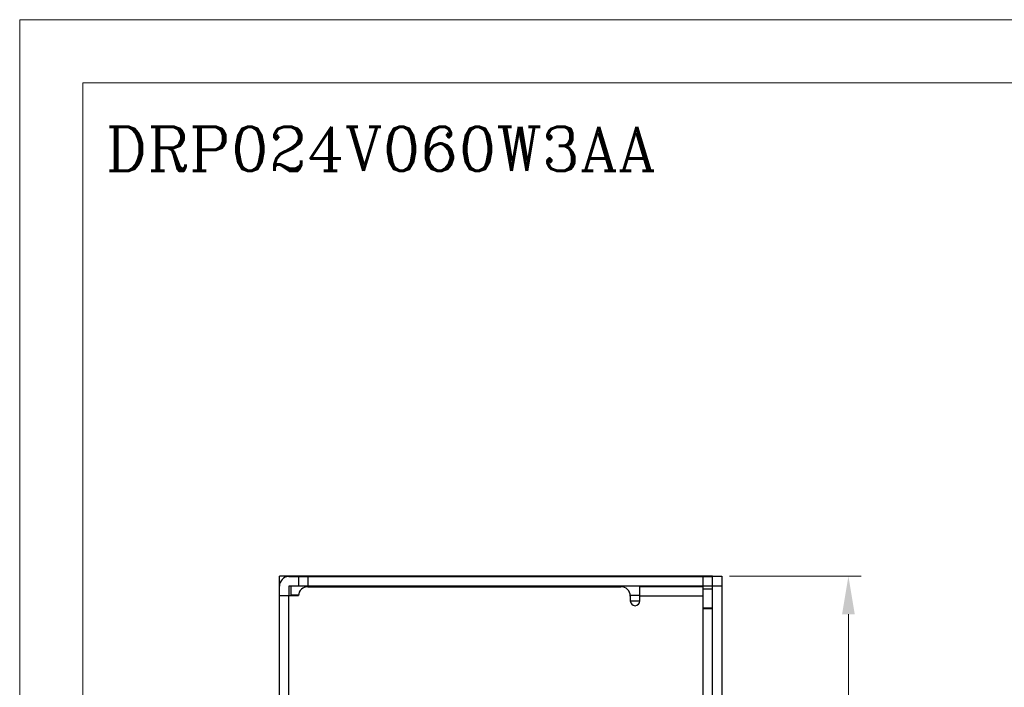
# Model space of a CAD drawing. Header units: millimetres. Extents: x 0 to 420, y 0 to 297.
# Tile 3 of 6: x 0 to 156, y 191 to 297. Entities that reach past the tile are written whole.
import ezdxf

# ---------------------------------------------------------------- set-up
doc = ezdxf.new("R2010")
doc.units = ezdxf.units.MM
doc.layers.get('0').update_dxf_attribs({"linetype": 'CONTINUOUS', "lineweight": 13})
doc.layers.get('Defpoints').update_dxf_attribs({"linetype": 'CONTINUOUS', "lineweight": 13})
doc.layers.add('Dimension', color=2, linetype='CONTINUOUS', lineweight=9)
doc.layers.add('Line', color=3, linetype='CONTINUOUS', lineweight=25)
doc.styles.add('ROMANC', font='romanc')
doc.styles.get("Standard").update_dxf_attribs({"font": 'romans.shx'})
doc.dimstyles.new('yutana', dxfattribs={"dimtxt": 3.5, "dimasz": 3, "dimexe": 1, "dimexo": 0.6, "dimgap": 1.5, "dimtad": 1, "dimdec": 1, "dimzin": 0, "dimdsep": 46, "dimtxsty": 'Standard', "dimcen": 0, "dimadec": 0, "dimazin": 0, "dimtp": 0.01, "dimtm": 0.01, "dimtfac": 1, "dimtdec": 1, "dimtmove": 0, "dimatfit": 3, "dimfxl": 1, "dimtolj": 1, "dimtzin": 0, "dimlwd": 0, "dimlwe": 0, "dimarcsym": 0})

# ---------------------------------------------------------------- blocks, each defined once
blk = doc.blocks.new('*D5')
at = {"layer": 'Defpoints', "color": 0, "ltscale": 5}
for p in [(111.08, 209), (131.08, 209), (111.08, 88)]:
    blk.add_point(p, dxfattribs=at)
at = {"layer": 'Dimension', "color": 0, "lineweight": 0, "ltscale": 5}
for p, q in [((112.28, 209), (133.08, 209)), ((131.08, 94), (131.08, 203)), ((112.28, 88), (133.08, 88))]:
    blk.add_line(p, q, dxfattribs=at)
at = {"layer": 'Dimension', "color": 0, "ltscale": 5}
for points in [[(130.08, 203), (132.08, 203), (131.08, 209)], [(130.08, 94), (132.08, 94), (131.08, 88)]]:
    blk.add_solid(points, dxfattribs=at)
at = {"layer": 'Dimension', "color": 0, "ltscale": 5, "insert": (125.58, 148.5), "char_height": 5, "attachment_point": 5, "rotation": 90}
blk.add_mtext('\\A1;121.0', dxfattribs=at)

msp = doc.modelspace()

# ---------------------------------------------------------------- linework, layer by layer
at = {"ltscale": 5}
for points in [[(0, 0), (420, 0), (420, 297), (0, 297)], [(10, 10), (410, 10), (410, 287), (10, 287)]]:
    msp.add_lwpolyline(points, close=True, dxfattribs=at)
at = {"layer": 'Line', "color": 7}
for p, q in [((41.08, 207.5), (41.08, 209)), ((109.58, 209), (41.08, 209)), ((42.58, 208.95), (42.58, 209)), ((42.58, 208.95), (109.58, 208.95)), ((42.88, 208.95), (42.88, 209)), ((44.08, 208.95), (44.08, 207.45)), ((45.58, 208.95), (45.58, 207.45)), ((108.08, 207.35), (108.08, 208.95)), ((109.28, 208.95), (109.28, 209)), ((109.58, 88), (109.58, 209)), ((109.58, 209), (111.08, 209)), ((111.08, 209), (111.08, 89.5)), ((41.08, 91.05), (41.08, 207.45)), ((42.58, 207.45), (42.58, 205.95)), ((109.58, 207.45), (42.58, 207.45)), ((42.88, 207.45), (42.88, 206)), ((45.58, 207.35), (95.08, 207.35)), ((45.88, 207.45), (45.88, 207.35)), ((98.08, 205.1), (98.08, 207.35)), ((108.08, 207.35), (98.08, 207.35)), ((106.28, 207.35), (106.28, 207.45)), ((108.08, 89.55), (108.08, 207.35)), ((109.58, 207.5), (111.08, 207.5)), ((41.08, 205.95), (44.08, 205.95)), ((42.58, 91.05), (42.58, 205.95)), ((44.09, 206), (42.88, 206)), ((96.56, 206), (98.08, 206)), ((96.58, 205.85), (96.58, 205.1)), ((108.08, 205.85), (98.08, 205.85)), ((108.08, 207), (109.58, 207)), ((96.58, 205.1), (98.08, 205.1)), ((108.08, 204), (109.58, 204)), ((108.08, 203.89), (109.58, 203.89))]:
    msp.add_line(p, q, dxfattribs=at)
for centre, radius, start, end in [((42.58, 207.45), 1.5, 90, 180), ((45.58, 205.85), 1.5, 90, 176.1774), ((95.08, 205.85), 1.5, 0, 90), ((97.33, 205.1), 0.75, 180, 0)]:
    msp.add_arc(centre, radius, start, end, dxfattribs=at)

# ---------------------------------------------------------------- texts
at = {"layer": 'Line', "color": 7, "style": 'ROMANC'}
msp.add_text('DRP024V060W3AA', height=7, dxfattribs=at).set_placement((13.6, 273.08))

# ---------------------------------------------------------------- dimensions: what is measured, and where the dimension line sits
at = {"layer": 'Dimension', "color": 7}
dim = msp.add_linear_dim(base=(131.08, 209), p1=(111.08, 88), p2=(111.08, 209), angle=90, dimstyle='yutana', override={"dimscale": 2, "dimtxt": 2.5, "dimasz": 3}, dxfattribs=at)
dim.commit()
dim.dimension.update_dxf_attribs({"geometry": '*D5', "text_midpoint": (125.58, 148.5)})

doc.saveas('drawing.dxf')
